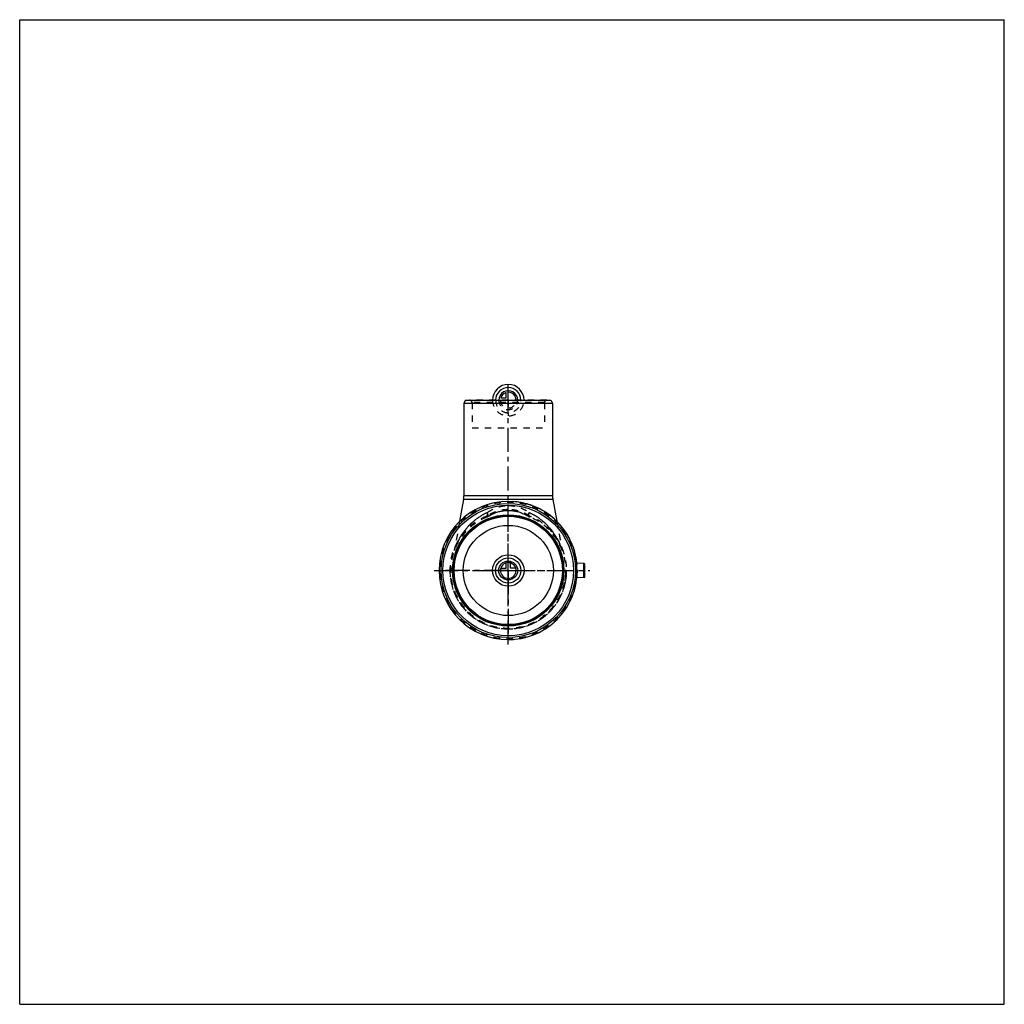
# Model space of a CAD drawing. Header units: millimetres. Extents: x 0 to 1000, y 0 to 1000.
import ezdxf

# ---------------------------------------------------------------- set-up
doc = ezdxf.new("R2010")
doc.units = ezdxf.units.MM
doc.header["$LTSCALE"] = 65.185185
doc.linetypes.add('CENTER', pattern=[0.6, 0.375, -0.075, 0.075, -0.075])
doc.linetypes.add('HIDDEN', pattern=[0.2, 0.1, -0.1])
doc.layers.get('0').update_dxf_attribs({"linetype": 'CONTINUOUS'})
for name, color, linetype in [('ACHSEN_S', 7, 'CONTINUOUS'), ('KOERPER', 7, 'CONTINUOUS'), ('KONST.EL_MIT_GEO', 7, 'CONTINUOUS'), ('KONSTR_EL', 7, 'CONTINUOUS'), ('KURVEN', 7, 'CONTINUOUS')]:
    doc.layers.add(name, color=color, linetype=linetype)

msp = doc.modelspace()

# ---------------------------------------------------------------- linework, layer by layer
at = {"color": 7, "linetype": 'Continuous'}
for p, q in [((0, 0), (0, 1000)), ((0, 1000), (1000, 1000)), ((1000, 0), (1000, 1000)), ((0, 0), (1000, 0))]:
    msp.add_line(p, q, dxfattribs=at)
at = {"layer": 'ACHSEN_S', "color": 40, "linetype": 'CENTER'}
for p, q in [((496.2, 365.4), (496.2, 626.4)), ((420.9, 440.6), (579.1, 440.6))]:
    msp.add_line(p, q, dxfattribs=at)
at = {"layer": 'KOERPER', "color": 7, "linetype": 'Continuous'}
for p, q in [((452.9, 613.6), (451.2, 610.6)), ((451.2, 610.6), (451.2, 516.4)), ((451.2, 610.6), (541.2, 610.6)), ((452.9, 613.6), (539.5, 613.6)), ((539.5, 613.6), (541.2, 610.6)), ((541.2, 610.6), (541.2, 516.4)), ((450.9, 512.8), (446.8, 490.6)), ((541.5, 512.8), (545.6, 490.6)), ((573.1, 447.7), (566, 448)), ((573.1, 433.6), (566, 433.2))]:
    msp.add_line(p, q, dxfattribs=at)
at = {"layer": 'KOERPER', "color": 8, "linetype": 'HIDDEN'}
for p, q in [((459.4, 585.6), (533, 585.6)), ((446.8, 490.6), (441.6, 461.8)), ((545.6, 490.6), (550.8, 461.8))]:
    msp.add_line(p, q, dxfattribs=at)
at = {"layer": 'KOERPER', "color": 40, "linetype": 'CENTER'}
for q in [(496.2, 504.1), (432.7, 440.6), (559.7, 440.6), (496.2, 377.1)]:
    msp.add_line((496.2, 440.6), q, dxfattribs=at)
at = {"layer": 'KOERPER', "color": 7, "linetype": 'Continuous'}
msp.add_circle((496.2, 440.6), 45.8, dxfattribs=at)
for start, end in [(6.0632, 90), (270, 353.9368)]:
    msp.add_arc((496.2, 440.6), 70.2, start, end, dxfattribs=at)
at = {"layer": 'KOERPER', "color": 8, "linetype": 'HIDDEN'}
msp.add_arc((496.2, 440.6), 70.2, 353.9368, 6.0632, dxfattribs=at)
at = {"layer": 'KOERPER', "color": 7, "linetype": 'Continuous'}
for points, knots in [([(566, 448), (565.8, 448.1), (565.6, 447.6), (565.4, 447.2), (565.3, 446.8), (565.3, 446.4), (565.2, 445.7), (565.1, 444.7), (565, 443.5), (565, 442.1), (565, 441.1), (565, 440.6)], [0, 0, 0, 0, 0.09543, 0.13739, 0.18708, 0.24429, 0.30864, 0.45654, 0.62548, 0.80901, 1, 1, 1, 1]), ([(565, 440.6), (565, 440.1), (565, 439.2), (565, 437.8), (565.1, 436.5), (565.2, 435.5), (565.3, 434.9), (565.3, 434.4), (565.4, 434.1), (565.6, 433.6), (565.8, 433.2), (566, 433.2)], [0, 0, 0, 0, 0.19099, 0.37452, 0.54346, 0.69136, 0.75571, 0.81292, 0.86261, 0.90457, 1, 1, 1, 1])]:
    msp.add_open_spline(points, degree=3, knots=knots, dxfattribs=at)
at = {"layer": 'KONST.EL_MIT_GEO', "color": 8, "linetype": 'HIDDEN'}
for p, q in [((535.5, 613.6), (456.9, 613.6)), ((459.4, 611.1), (459.4, 585.6)), ((533, 611.1), (459.4, 611.1)), ((533, 611.1), (533, 585.6)), ((484.6, 499.8), (485.6, 500.1)), ((485.6, 500.1), (486.6, 500.4)), ((486.6, 500.4), (487.6, 500.6)), ((487.6, 500.6), (488.6, 500.8)), ((488.5, 500.8), (489.5, 501)), ((489.5, 501), (490.5, 501.2)), ((490.5, 501.2), (491.5, 501.3)), ((491.5, 501.3), (492.5, 501.4)), ((492.4, 501.4), (493.4, 501.5)), ((493.4, 501.5), (494.4, 501.6)), ((494.4, 501.6), (495.4, 501.6)), ((495.4, 501.6), (496.2, 501.6)), ((496.2, 501.6), (497, 501.6)), ((497, 501.6), (498, 501.6)), ((498, 501.6), (499, 501.5)), ((498.9, 501.5), (499.9, 501.4)), ((499.9, 501.4), (500.9, 501.3)), ((500.9, 501.3), (501.9, 501.2)), ((501.9, 501.2), (502.9, 501)), ((502.8, 501), (503.8, 500.8)), ((503.8, 500.8), (504.8, 500.6)), ((504.8, 500.6), (505.8, 500.4)), ((505.8, 500.4), (506.8, 500.1)), ((506.8, 500.1), (507.8, 499.8)), ((474.2, 495.7), (474.5, 494.9)), ((475.5, 495.4), (476.4, 496)), ((476.4, 496), (477.4, 496.6)), ((477.4, 496.6), (478.5, 497.2)), ((478.5, 497.2), (479.5, 497.7)), ((479.5, 497.7), (480.5, 498.2)), ((480.5, 498.2), (481.6, 498.6)), ((481.6, 498.6), (482.6, 499)), ((482.6, 499), (483.6, 499.4)), ((483.6, 499.4), (484.6, 499.8)), ((507.8, 499.8), (508.8, 499.4)), ((508.8, 499.4), (509.8, 499)), ((509.8, 499), (510.8, 498.6)), ((510.8, 498.6), (511.8, 498.2)), ((511.8, 498.2), (512.9, 497.7)), ((512.9, 497.7), (513.9, 497.2)), ((513.9, 497.2), (515, 496.6)), ((514.9, 496.6), (516, 496)), ((516, 496), (516.9, 495.4)), ((518.2, 495.7), (517.9, 494.9))]:
    msp.add_line(p, q, dxfattribs=at)
at = {"layer": 'KONST.EL_MIT_GEO', "color": 7, "linetype": 'Continuous'}
for p, q in [((541.5, 512.8), (450.9, 512.8)), ((541.2, 516.4), (451.2, 516.4))]:
    msp.add_line(p, q, dxfattribs=at)
at = {"layer": 'KONST.EL_MIT_GEO', "color": 8, "linetype": 'HIDDEN'}
for points in [[(441.6, 461.8), (441.5, 461.7), (441.5, 461.6), (441.5, 461.4), (441.4, 461.3), (441.4, 461.2), (441.4, 461.1), (441.3, 460.9), (441.3, 460.8)], [(551.1, 460.8), (551.1, 460.9), (551, 461.1), (551, 461.2), (550.9, 461.3), (550.9, 461.4), (550.9, 461.6), (550.8, 461.7), (550.8, 461.8)]]:
    msp.add_lwpolyline(points, dxfattribs=at)
for centre, radius, start, end in [((456.9, 611.1), 2.5, 0, 90), ((535.5, 611.1), 2.5, 90, 180), ((496.2, 440.6), 59.3, 111.7808, 68.2192), ((496.2, 440.6), 58.5, 111.7806, 68.2194), ((472.3, 500.5), 6, 291.7807, 302.1909), ((520.1, 500.5), 6, 237.8091, 248.2193)]:
    msp.add_arc(centre, radius, start, end, dxfattribs=at)
at = {"layer": 'KONST.EL_MIT_GEO', "color": 7, "linetype": 'Continuous'}
for centre, start, end in [((431.2, 516.4), 349.6611, 360), ((561.2, 516.4), 180, 190.3389)]:
    msp.add_arc(centre, 20, start, end, dxfattribs=at)
at = {"layer": 'KONST.EL_MIT_GEO', "color": 8, "linetype": 'HIDDEN'}
for points, knots in [([(496.2, 502.4), (494.2, 502.4), (490.3, 502.1), (484.5, 500.8), (479.1, 498.6), (475.8, 496.7), (474.2, 495.7)], [0, 0, 0, 0, 0.25498, 0.50749, 0.75596, 1, 1, 1, 1]), ([(474.9, 499.4), (476.4, 500.5), (479.6, 502.5), (484.8, 504.8), (490.4, 506.2), (494.3, 506.6), (496.2, 506.6)], [0, 0, 0, 0, 0.24563, 0.49442, 0.74624, 1, 1, 1, 1]), ([(496.2, 506.6), (498.1, 506.6), (502, 506.2), (507.5, 504.8), (512.8, 502.5), (516, 500.5), (517.5, 499.4)], [0, 0, 0, 0, 0.25376, 0.50558, 0.75437, 1, 1, 1, 1]), ([(518.2, 495.7), (516.6, 496.7), (513.3, 498.6), (507.9, 500.8), (502.1, 502.1), (498.2, 502.4), (496.2, 502.4)], [0, 0, 0, 0, 0.24404, 0.49251, 0.74502, 1, 1, 1, 1]), ([(441.6, 461.8), (441.5, 461.8), (441.6, 461.8), (441.6, 461.9), (441.6, 462), (441.7, 462.1), (441.8, 462.4), (441.9, 462.7), (442, 463.2), (442.2, 463.7), (442.4, 464.2), (442.8, 465), (443.2, 466), (443.7, 467.3), (444.3, 468.6), (445, 470), (445.7, 471.4), (446.7, 473.2), (448.1, 475.6), (449.9, 478.3), (451.9, 481.1), (454.1, 483.8), (456.4, 486.4), (459, 488.9), (462.7, 492.2), (467.9, 495.9), (472.5, 498.4), (474.9, 499.4)], [0, 0, 0, 0, 0.00032, 0.0013, 0.00289, 0.00507, 0.01102, 0.01878, 0.02799, 0.03835, 0.04962, 0.0616, 0.08722, 0.11445, 0.14282, 0.17206, 0.202, 0.2325, 0.29494, 0.35899, 0.42449, 0.49135, 0.55958, 0.62921, 0.70028, 0.84694, 1, 1, 1, 1]), ([(474.9, 499.4), (472.5, 498.4), (467.9, 495.9), (461.8, 491.5), (456.4, 486.5), (452.6, 482), (449.9, 478.3), (448.1, 475.6), (446.5, 472.8), (445, 470), (443.9, 467.8), (443.2, 466), (442.7, 464.8), (442.3, 463.7), (441.9, 462.9), (441.8, 462.4), (441.6, 462.1), (441.6, 461.9), (441.6, 461.8), (441.6, 461.8)], [0, 0, 0, 0, 0.15308, 0.29976, 0.44041, 0.57547, 0.64097, 0.70503, 0.76748, 0.82792, 0.88554, 0.91277, 0.93839, 0.96165, 0.98122, 0.98898, 0.99493, 0.99871, 1, 1, 1, 1]), ([(474.2, 495.7), (474.3, 495.6), (474.5, 495.5), (474.9, 495.4), (475.2, 495.3), (475.4, 495.4), (475.5, 495.4)], [0, 0, 0, 0, 0.32625, 0.59494, 0.8131, 1, 1, 1, 1]), ([(474.5, 494.9), (475, 495.2), (475.2, 496.1), (475.3, 497.1), (475.2, 497.8), (475.1, 498.6), (475, 499.2), (474.9, 499.4)], [0, 0, 0, 0, 0.35552, 0.49268, 0.64754, 0.81768, 1, 1, 1, 1]), ([(475.5, 495.4), (475.5, 495.5), (475.7, 495.6), (475.8, 496), (475.8, 496.4), (475.8, 496.9), (475.6, 497.4), (475.5, 498.1), (475.2, 498.7), (475, 499.2), (474.9, 499.4)], [0, 0, 0, 0, 0.06355, 0.13902, 0.23318, 0.3484, 0.48464, 0.6403, 0.81317, 1, 1, 1, 1]), ([(516.9, 495.4), (516.8, 495.5), (516.7, 495.6), (516.6, 496), (516.6, 496.4), (516.6, 496.9), (516.7, 497.4), (516.9, 498.1), (517.2, 498.7), (517.4, 499.2), (517.5, 499.4)], [0, 0, 0, 0, 0.06355, 0.13902, 0.23318, 0.3484, 0.48464, 0.6403, 0.81317, 1, 1, 1, 1]), ([(518.2, 495.7), (518.1, 495.6), (517.8, 495.5), (517.5, 495.4), (517.2, 495.3), (517, 495.4), (516.9, 495.4)], [0, 0, 0, 0, 0.32625, 0.59494, 0.8131, 1, 1, 1, 1]), ([(517.9, 494.9), (517.4, 495.2), (517.1, 496.1), (517.1, 497.1), (517.2, 497.8), (517.3, 498.6), (517.4, 499.2), (517.5, 499.4)], [0, 0, 0, 0, 0.35552, 0.49268, 0.64754, 0.81768, 1, 1, 1, 1]), ([(550.8, 461.8), (550.8, 461.8), (550.8, 461.9), (550.7, 462.1), (550.6, 462.4), (550.4, 462.9), (550.1, 463.7), (549.7, 464.8), (549.2, 466), (548.4, 467.8), (547.4, 470), (545.9, 472.8), (544.3, 475.6), (542.5, 478.3), (539.8, 482), (536, 486.5), (530.6, 491.5), (524.5, 495.9), (519.9, 498.4), (517.5, 499.4)], [0, 0, 0, 0, 0.0013, 0.00507, 0.01102, 0.01878, 0.03835, 0.06161, 0.08724, 0.11446, 0.17208, 0.23253, 0.29497, 0.35903, 0.42453, 0.55959, 0.70025, 0.84692, 1, 1, 1, 1]), ([(517.5, 499.4), (519.9, 498.4), (524.5, 495.9), (529.6, 492.2), (533.4, 488.9), (535.9, 486.4), (538.3, 483.8), (540.5, 481.1), (542.5, 478.3), (544.3, 475.6), (545.7, 473.2), (546.7, 471.4), (547.4, 470), (548, 468.6), (548.6, 467.3), (549.2, 466), (549.6, 465), (549.9, 464.2), (550.1, 463.7), (550.3, 463.2), (550.5, 462.7), (550.6, 462.4), (550.7, 462.1), (550.8, 462), (550.8, 461.9), (550.8, 461.8), (550.8, 461.8), (550.8, 461.8)], [0, 0, 0, 0, 0.15306, 0.29972, 0.37079, 0.44041, 0.50864, 0.57551, 0.641, 0.70505, 0.76748, 0.79799, 0.82793, 0.85717, 0.88554, 0.91277, 0.93839, 0.95038, 0.96164, 0.972, 0.98122, 0.98898, 0.99493, 0.99711, 0.9987, 0.99967, 1, 1, 1, 1])]:
    msp.add_open_spline(points, degree=3, knots=knots, dxfattribs=at)
at = {"layer": 'KONSTR_EL', "color": 8, "linetype": 'HIDDEN'}
for p, q in [((554.7, 442.5), (554.8, 442.5)), ((554.7, 441.8), (554.8, 441.8)), ((554.7, 441.1), (554.8, 441.1)), ((554.7, 440.7), (554.8, 440.6)), ((554.7, 440.4), (554.8, 440.4)), ((554.7, 440.1), (554.8, 440.1)), ((553.8, 430.5), (553.9, 430.4)), ((553.8, 430.5), (553.9, 430.5)), ((553.8, 430.5), (553.9, 430.5)), ((553.8, 430.5), (553.8, 430.4)), ((553.8, 430.4), (553.9, 430.4)), ((553.8, 430.4), (553.9, 430.4)), ((553.9, 431.3), (554, 431.3)), ((553.9, 431.3), (554, 431.3)), ((553.9, 431.3), (554, 431.3)), ((553.9, 431.2), (554, 431.2)), ((553.9, 431.2), (554, 431.2)), ((553.9, 430.9), (554, 430.9)), ((553.9, 430.8), (554, 430.8)), ((553.9, 430.4), (553.9, 430.5)), ((554, 431.9), (554.1, 431.8)), ((554, 431.9), (554.1, 431.9)), ((554, 431.7), (554.1, 431.7)), ((554, 431.7), (554.1, 431.7)), ((554, 431.6), (554.1, 431.5)), ((554, 431.6), (554.1, 431.6)), ((554, 431.4), (554.1, 431.4)), ((554.1, 432.7), (554.2, 432.7)), ((554.1, 432.6), (554.2, 432.6)), ((554.1, 432.6), (554.2, 432.6)), ((554.1, 432.4), (554.2, 432.3)), ((554.1, 432.4), (554.2, 432.4)), ((554.1, 432.4), (554.2, 432.4)), ((554.1, 432.3), (554.2, 432.3)), ((554.1, 432.2), (554.2, 432.1)), ((554.1, 432.2), (554.2, 432.2)), ((554.1, 432.1), (554.2, 432)), ((554.1, 432), (554.2, 432)), ((554.2, 433.3), (554.3, 433.3)), ((554.2, 433.2), (554.3, 433.1)), ((554.2, 433.2), (554.3, 433.2)), ((554.2, 432.9), (554.3, 432.9)), ((554.2, 432.9), (554.3, 432.9)), ((554.2, 432.9), (554.3, 432.9)), ((554.2, 432.9), (554.3, 432.8)), ((554.2, 432.8), (554.3, 432.8)), ((554.2, 432.8), (554.3, 432.8)), ((554.2, 432.8), (554.3, 432.8)), ((554.2, 432.7), (554.2, 432.7)), ((554.3, 434.1), (554.4, 434.1)), ((554.3, 433.7), (554.4, 433.6)), ((554.3, 433.6), (554.4, 433.6)), ((554.3, 433.6), (554.4, 433.6)), ((554.3, 433.6), (554.4, 433.6)), ((554.4, 435.1), (554.5, 435.1)), ((554.5, 436.5), (554.6, 436.5)), ((554.5, 436.2), (554.6, 436.2)), ((554.5, 435.6), (554.6, 435.5)), ((554.6, 437.9), (554.7, 437.9)), ((554.6, 437.8), (554.7, 437.8)), ((554.6, 437.5), (554.7, 437.5)), ((554.6, 437.3), (554.7, 437.3)), ((554.6, 437.2), (554.7, 437.2)), ((554.7, 440), (554.8, 439.9)), ((554.7, 439.7), (554.8, 439.7)), ((554.7, 439.4), (554.8, 439.4)), ((554.7, 439.3), (554.8, 439.3))]:
    msp.add_line(p, q, dxfattribs=at)
at = {"layer": 'KONSTR_EL', "color": 7, "linetype": 'Continuous'}
for p, q in [((573.1, 433.6), (573.1, 447.7)), ((574.1, 434.6), (574.1, 446.7))]:
    msp.add_line(p, q, dxfattribs=at)
at = {"layer": 'KONSTR_EL', "color": 8, "linetype": 'HIDDEN'}
msp.add_circle((496.2, 440.6), 69.4, dxfattribs=at)
at = {"layer": 'KONSTR_EL', "color": 7, "linetype": 'Continuous'}
for radius in [68.2, 66.3, 56.5, 55.8, 55]:
    msp.add_circle((496.2, 440.6), radius, dxfattribs=at)
for centre, radius, start, end in [((496.2, 440.6), 70.2, 90, 270), ((573.1, 446.7), 1, 0, 87), ((573.1, 434.6), 1, 273, 360)]:
    msp.add_arc(centre, radius, start, end, dxfattribs=at)
at = {"layer": 'KONSTR_EL', "color": 8, "linetype": 'HIDDEN'}
for radius, start, end in [(70.2, 270, 90), (59.3, 180, 360), (58.5, 350, 1.837), (58.6, 350, 1.8165)]:
    msp.add_arc((496.2, 440.6), radius, start, end, dxfattribs=at)
at = {"layer": 'KURVEN', "color": 40, "linetype": 'Continuous'}
for p, q in [((494, 615.8), (494, 621.3)), ((496.2, 613.6), (496.2, 629.6)), ((488.5, 615.8), (494, 615.8)), ((496.2, 424.6), (496.2, 456.6)), ((480.2, 440.6), (512.2, 440.6)), ((498.4, 442.8), (498.4, 448.3)), ((503.9, 442.8), (498.4, 442.8))]:
    msp.add_line(p, q, dxfattribs=at)
at = {"layer": 'KURVEN', "color": 8, "linetype": 'HIDDEN'}
for p, q in [((480.2, 613.6), (512.2, 613.6)), ((496.2, 613.6), (496.2, 597.6)), ((488.5, 442.8), (494, 442.8)), ((494, 442.8), (494, 448.3))]:
    msp.add_line(p, q, dxfattribs=at)
at = {"layer": 'KURVEN', "color": 40, "linetype": 'Continuous'}
for radius in [16, 12.8, 9.6]:
    msp.add_circle((496.2, 440.6), radius, dxfattribs=at)
for centre, radius, start, end in [((496.2, 613.6), 16, 0, 180), ((496.2, 613.6), 12.8, 0, 180), ((496.2, 613.6), 9.6, 359.9999, 180), ((496.2, 613.6), 8, 105.962, 164.038), ((496.2, 613.6), 8, 359.9999, 90), ((496.2, 440.6), 8, 90, 360), ((496.2, 440.6), 8, 15.962, 74.038)]:
    msp.add_arc(centre, radius, start, end, dxfattribs=at)
at = {"layer": 'KURVEN', "color": 8, "linetype": 'HIDDEN'}
for centre, radius, start, end in [((496.2, 613.6), 16, 180, 360), ((496.2, 613.6), 12.8, 180, 360), ((496.2, 613.6), 9.6, 180, 359.9999), ((496.2, 613.6), 8, 180, 359.9999), ((496.2, 440.6), 8, 74.038, 90), ((496.2, 440.6), 8, 0, 15.962)]:
    msp.add_arc(centre, radius, start, end, dxfattribs=at)

doc.saveas('drawing.dxf')
